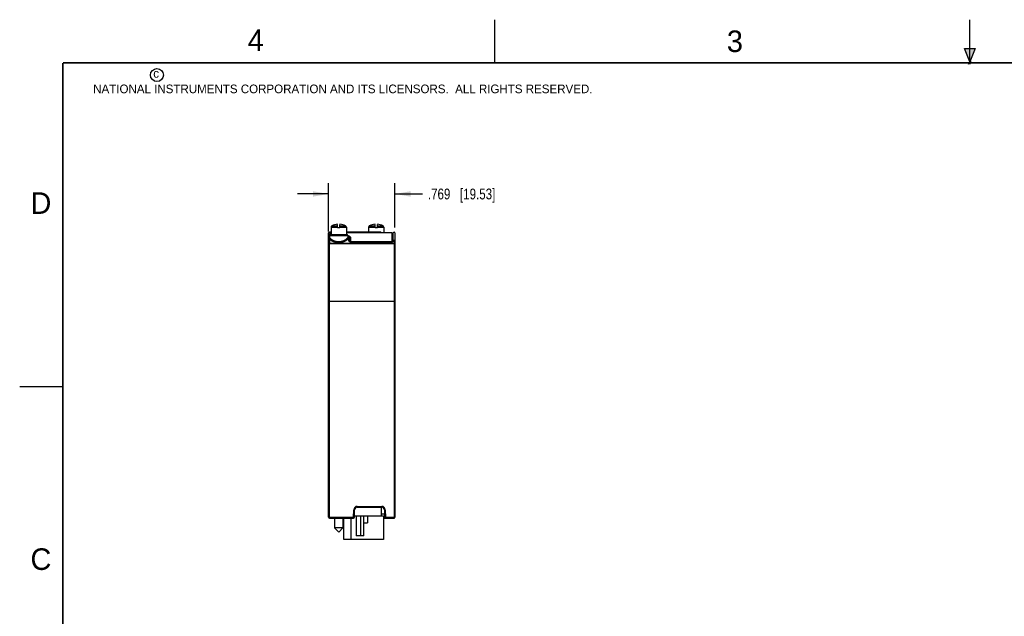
# Model space of a CAD drawing. Header units: inches. Extents: x 0 to 22, y 0 to 17.
# Tile 5 of 18: x 0 to 11.4, y 10.1 to 17. Entities that reach past the tile are written whole.
import ezdxf

# ---------------------------------------------------------------- set-up
doc = ezdxf.new("R2010")
doc.units = ezdxf.units.IN
doc.header["$LTSCALE"] = 1.21
doc.header["$MEASUREMENT"] = 0
doc.layers.get('0').update_dxf_attribs({"linetype": 'CONTINUOUS'})
doc.layers.add('DIMENSIONS', color=7, linetype='CONTINUOUS')
doc.styles.get("Standard").update_dxf_attribs({"font": 'txt', "width": 0.8})
doc.styles.add('TEXTSTYLE_2', font='txt')
doc.dimstyles.new('DIMSTYLE_1', dxfattribs={"dimtxt": 0.125, "dimasz": 0.18, "dimexe": 0.18, "dimexo": 0.0625, "dimgap": 0.09, "dimtad": 0, "dimtih": 1, "dimtoh": 1, "dimdec": 3, "dimzin": 4, "dimdsep": 46, "dimtxsty": 'STANDARD', "dimblk": '_FILLED', "dimblk1": '_FILLED', "dimblk2": '_FILLED', "dimcen": 0.09, "dimadec": 0, "dimazin": 0, "dimtp": 0.01, "dimtm": 0.01, "dimtfac": 1, "dimtdec": 3, "dimtofl": 0, "dimtmove": 0, "dimatfit": 3, "dimldrblk": '_FILLED', "dimfxl": 1, "dimtolj": 1, "dimtzin": 4, "dimarcsym": 0})

# ---------------------------------------------------------------- blocks, each defined once
blk = doc.blocks.new('_FILLED')
at = {"color": 0, "linetype": 'BYBLOCK'}
blk.add_solid([(0, 0), (-1, 0.174), (-1, -0.174)], dxfattribs=at)
blk = doc.blocks.new('*D0')
at = {"layer": 'DIMENSIONS', "color": 2, "linetype": 'CONTINUOUS'}
for p, q in [((3.576, 14.546), (3.576, 15.106)), ((4.345, 14.591), (4.345, 15.106)), ((3.576, 14.981), (3.216, 14.981)), ((4.345, 14.981), (4.664, 14.981))]:
    blk.add_line(p, q, dxfattribs=at)
at = {"layer": 'DIMENSIONS', "color": 2, "linetype": 'CONTINUOUS', "xscale": 0.18, "yscale": 0.18, "zscale": 0.18}
blk.add_blockref('_FILLED', (3.576, 14.981), dxfattribs=at)
at = {"layer": 'DIMENSIONS', "color": 2, "linetype": 'CONTINUOUS', "xscale": 0.18, "yscale": 0.18, "zscale": 0.18, "rotation": 180}
blk.add_blockref('_FILLED', (4.345, 14.981), dxfattribs=at)
at = {"layer": 'DIMENSIONS', "color": 2, "linetype": 'CONTINUOUS', "insert": (4.726, 15.043), "char_height": 0.125, "width": 1.225, "attachment_point": 1, "line_spacing_factor": 0.9}
blk.add_mtext('.769{\\Ftxt.shx;\\W1.000000;\\H0.125000; }[19.53]', dxfattribs=at)

msp = doc.modelspace()

# ---------------------------------------------------------------- hatches: boundary and pattern name
at = {"linetype": 'CONTINUOUS'}
msp.add_hatch(color=2, dxfattribs=at).paths.add_polyline_path([(11, 16.51), (10.9375, 16.6663), (11.0625, 16.6663)])

# ---------------------------------------------------------------- linework, layer by layer
at = {"color": 2, "linetype": 'CONTINUOUS'}
for p, q in [((5.5, 16.5), (5.5, 17)), ((11, 16.485), (11, 17)), ((11, 16.51), (10.9375, 16.6663)), ((10.9375, 16.6663), (11.0625, 16.6663)), ((11.0625, 16.6663), (11, 16.51)), ((11.015, 16.515), (10.985, 16.485)), ((10.985, 16.485), (11, 16.515)), ((11, 16.485), (11.015, 16.515)), ((0, 12.75), (0.5, 12.75))]:
    msp.add_line(p, q, dxfattribs=at)
at = {"color": 7, "linetype": 'CONTINUOUS'}
for p, q in [((3.6055, 14.5964), (3.6051, 14.511)), ((3.6799, 14.5897), (3.6799, 14.6289)), ((3.7075, 14.5897), (3.7075, 14.6289)), ((3.7819, 14.5964), (3.7823, 14.511)), ((4.0395, 14.5964), (4.0393, 14.539)), ((4.1139, 14.5897), (4.1139, 14.6289)), ((4.1415, 14.5897), (4.1415, 14.6289)), ((4.2159, 14.5964), (4.2162, 14.532)), ((3.5757, 11.2365), (3.5757, 14.529)), ((3.6053, 14.539), (3.5857, 14.539)), ((3.5887, 14.501), (3.5887, 14.4863)), ((3.5957, 14.529), (3.5957, 14.5185)), ((3.5957, 14.5279), (3.5957, 14.5279)), ((3.5987, 14.511), (3.7887, 14.511)), ((3.6052, 14.519), (3.6047, 14.519)), ((3.7075, 14.5897), (3.6799, 14.5897)), ((4.1747, 14.539), (3.7822, 14.539)), ((3.7987, 14.501), (3.7987, 14.486)), ((4.1415, 14.5897), (4.1139, 14.5897)), ((4.3157, 14.519), (4.3107, 14.519)), ((4.3247, 14.4365), (4.3247, 14.529)), ((4.3247, 14.5279), (4.3247, 14.5279)), ((4.3447, 14.529), (4.3447, 11.2365)), ((3.8157, 14.4698), (3.8157, 14.4365)), ((3.8457, 14.4265), (4.2947, 14.4265)), ((4.3247, 14.4366), (4.3247, 14.4364)), ((3.5858, 13.739), (4.3348, 13.7385)), ((3.875, 11.2362), (3.8772, 11.3223)), ((3.9072, 11.3515), (4.1922, 11.3515)), ((4.1897, 11.2515), (4.1897, 11.3515)), ((4.2222, 11.3223), (4.2245, 11.2362)), ((3.5858, 11.2365), (3.5787, 11.2294)), ((3.5857, 11.2265), (3.865, 11.2265)), ((3.6445, 11.2265), (3.6445, 11.1112)), ((3.7429, 11.2265), (3.7429, 11.1112)), ((3.7527, 10.9765), (3.7527, 11.2265)), ((3.8327, 11.2265), (3.8327, 10.9765)), ((3.8754, 11.2515), (4.2127, 11.2515)), ((3.8967, 11.2515), (3.8967, 11.0215)), ((3.9471, 11.2515), (3.9471, 11.0215)), ((3.9827, 11.0215), (3.9827, 11.2515)), ((4.0257, 11.2515), (4.0257, 11.1715)), ((4.2235, 11.2715), (4.1897, 11.2715)), ((4.2127, 11.2515), (4.2127, 10.9765)), ((4.2127, 11.2265), (4.3347, 11.2265)), ((3.7429, 11.1112), (3.6445, 11.1112)), ((3.6937, 11.062), (3.6445, 11.1112)), ((3.6937, 11.062), (3.7429, 11.1112)), ((3.9827, 11.1715), (4.0257, 11.1715)), ((4.2127, 10.9765), (3.7527, 10.9765)), ((3.9827, 11.0215), (3.8967, 11.0215))]:
    msp.add_line(p, q, dxfattribs=at)
at = {"color": 9, "linetype": 'CONTINUOUS'}
for p, q in [((3.6055, 14.5964), (3.6799, 14.5964)), ((3.6141, 14.6104), (3.6799, 14.6104)), ((3.7075, 14.6104), (3.7733, 14.6104)), ((3.7075, 14.5964), (3.7819, 14.5964)), ((4.0395, 14.5964), (4.1139, 14.5964)), ((4.0481, 14.6104), (4.1139, 14.6104)), ((4.1415, 14.6104), (4.2073, 14.6104)), ((4.1415, 14.5964), (4.2159, 14.5964)), ((3.5857, 14.5236), (3.5857, 14.4924)), ((3.5857, 14.4924), (3.5887, 14.495)), ((3.5887, 14.501), (3.7987, 14.501)), ((3.6052, 14.529), (3.5957, 14.529)), ((3.6052, 14.528), (3.5957, 14.528)), ((3.6047, 14.5189), (3.6047, 14.5164)), ((4.3107, 14.532), (3.7822, 14.532)), ((4.1647, 14.532), (4.1647, 14.539)), ((4.3157, 14.4302), (4.3157, 14.5189)), ((3.5757, 14.4029), (3.5757, 14.403)), ((3.5857, 14.4592), (3.5857, 14.4114)), ((3.5857, 14.4114), (4.3347, 14.4153)), ((3.5857, 14.4114), (3.5858, 14.4014)), ((3.5858, 14.4014), (4.3348, 14.4053)), ((3.5858, 11.2365), (3.5858, 14.4014)), ((3.8057, 14.4656), (3.8057, 14.4452)), ((3.8247, 14.4603), (3.8247, 14.4302)), ((3.8447, 14.4297), (3.8447, 14.4265)), ((3.8457, 14.4265), (3.8457, 14.425)), ((3.8457, 14.425), (4.2947, 14.425)), ((4.2947, 14.4265), (4.2947, 14.425)), ((4.2957, 14.4297), (4.2957, 14.4265)), ((4.3347, 14.4452), (4.3347, 14.4153)), ((4.3348, 14.4053), (4.3347, 14.4153)), ((4.3348, 14.4053), (4.3348, 11.2365)), ((3.8651, 11.2365), (3.8673, 11.3225)), ((3.8673, 11.3225), (3.8772, 11.3223)), ((3.9073, 11.3615), (3.9072, 11.3515)), ((3.9073, 11.3615), (4.1923, 11.3615)), ((4.1923, 11.3615), (4.1922, 11.3515)), ((4.2323, 11.3225), (4.2222, 11.3223)), ((4.2323, 11.3225), (4.2345, 11.2365)), ((3.5858, 11.2365), (3.8651, 11.2365)), ((3.865, 11.2265), (3.8651, 11.2365)), ((3.8651, 11.2365), (3.875, 11.2362)), ((4.2245, 11.2365), (4.2127, 11.2365)), ((4.2345, 11.2365), (4.2245, 11.2362)), ((4.2345, 11.2365), (4.3447, 11.2365)), ((4.2345, 11.2365), (4.2345, 11.2265)), ((4.3347, 11.2265), (4.3348, 11.2365))]:
    msp.add_line(p, q, dxfattribs=at)
at = {"color": 6, "linetype": 'CONTINUOUS'}
for p, q in [((4.3107, 14.4285), (4.3107, 14.532)), ((3.8297, 14.4711), (3.8297, 14.4285)), ((3.8447, 14.4297), (4.2957, 14.4297))]:
    msp.add_line(p, q, dxfattribs=at)
at = {"color": 7, "linetype": 'CONTINUOUS', "const_width": 0.02}
for points in [[(0.5, 16.5), (0.5, 0.5)], [(21.5, 16.5), (0.5, 16.5)]]:
    msp.add_lwpolyline(points, dxfattribs=at)
at = {"color": 7, "linetype": 'CONTINUOUS'}
for points in [[(3.6052, 14.5164), (3.6044, 14.5165), (3.6031, 14.5167), (3.6018, 14.5169), (3.6007, 14.5172), (3.5995, 14.5174), (3.5985, 14.5177), (3.5976, 14.5179), (3.5968, 14.5182), (3.596, 14.5184), (3.5954, 14.5186), (3.5949, 14.5188), (3.5944, 14.519), (3.594, 14.5192), (3.5937, 14.5193), (3.5935, 14.5194), (3.5933, 14.5195), (3.5932, 14.5196), (3.5932, 14.5196)], [(3.8157, 14.4698), (3.8156, 14.4716), (3.8154, 14.4736), (3.8151, 14.4755), (3.8146, 14.4774), (3.8139, 14.4793), (3.8131, 14.4811), (3.8122, 14.483), (3.811, 14.4848), (3.8097, 14.4866), (3.8083, 14.4884), (3.8066, 14.4902), (3.8047, 14.4919), (3.8026, 14.4936), (3.8004, 14.4952), (3.7987, 14.4963)], [(4.3221, 14.5216), (4.3214, 14.5215), (4.3203, 14.5212), (4.3191, 14.521), (4.3178, 14.5208), (4.3165, 14.5206), (4.315, 14.5203), (4.3136, 14.5201), (4.312, 14.52), (4.3107, 14.5198)], [(3.8457, 14.4265), (3.8442, 14.4265), (3.8426, 14.4266), (3.8409, 14.4267), (3.8393, 14.4268), (3.8376, 14.427), (3.8361, 14.4272), (3.8345, 14.4275), (3.833, 14.4277), (3.8315, 14.4281), (3.8301, 14.4284), (3.8287, 14.4288), (3.8274, 14.4292), (3.8261, 14.4297), (3.8249, 14.4301), (3.8238, 14.4306), (3.8228, 14.431), (3.8218, 14.4315), (3.8209, 14.432), (3.82, 14.4325), (3.8193, 14.433), (3.8186, 14.4335), (3.818, 14.4339), (3.8175, 14.4343), (3.8171, 14.4348), (3.8167, 14.4351), (3.8164, 14.4355), (3.8161, 14.4358), (3.816, 14.4361), (3.8158, 14.4363), (3.8158, 14.4364), (3.8157, 14.4366)], [(4.3247, 14.4364), (4.3246, 14.4363), (4.3245, 14.4361), (4.3243, 14.4358), (4.324, 14.4355), (4.3237, 14.4351), (4.3234, 14.4348), (4.3229, 14.4343), (4.3224, 14.4339), (4.3218, 14.4335), (4.3211, 14.433), (4.3204, 14.4325), (4.3196, 14.432), (4.3187, 14.4315), (4.3177, 14.431), (4.3166, 14.4306), (4.3155, 14.4301), (4.3143, 14.4296), (4.313, 14.4292), (4.3117, 14.4288), (4.3103, 14.4284), (4.3089, 14.4281), (4.3074, 14.4277), (4.3059, 14.4275), (4.3044, 14.4272), (4.3028, 14.427), (4.3012, 14.4268), (4.2995, 14.4267), (4.2979, 14.4266), (4.2962, 14.4265), (4.2947, 14.4265)]]:
    msp.add_lwpolyline(points, dxfattribs=at)
at = {"color": 2, "linetype": 'CONTINUOUS'}
msp.add_circle((1.5893, 16.359), 0.0754, dxfattribs=at)
at = {"color": 7, "linetype": 'CONTINUOUS'}
for centre, radius, start, end in [((3.6212, 14.5963), 0.0157, 117.0038, 179.76185), ((3.6937, 14.4541), 0.1754, 94.50641, 117.0038), ((3.6937, 14.4541), 0.1754, 62.9962, 85.49359), ((3.7662, 14.5963), 0.0157, 0.23815, 62.9962), ((4.0552, 14.5963), 0.0157, 117.0038, 179.76185), ((4.1277, 14.4541), 0.1754, 94.50641, 117.0038), ((4.1277, 14.4541), 0.1754, 62.9962, 85.49359), ((4.2002, 14.5963), 0.0157, 0.23815, 62.9962), ((3.5857, 14.529), 0.01, 0, 180), ((3.5987, 14.501), 0.01, 90, 180), ((3.6047, 14.528), 0.009, 180, 270), ((3.6047, 14.5279), 0.009, 180, 270), ((3.7887, 14.501), 0.01, 0, 90), ((4.1747, 14.529), 0.01, 17.46697, 90), ((4.3157, 14.528), 0.009, 270, 360), ((4.3157, 14.5279), 0.009, 270, 360), ((4.3347, 14.529), 0.01, 0, 180), ((3.9072, 11.3215), 0.03, 90, 178.5), ((4.1922, 11.3215), 0.03, 1.5, 90), ((3.5857, 11.2365), 0.01, 180, 270), ((3.865, 11.2365), 0.01, 270, 358.5), ((4.2345, 11.2365), 0.01, 181.5, 270), ((4.3347, 11.2365), 0.01, 270, 360)]:
    msp.add_arc(centre, radius, start, end, dxfattribs=at)
at = {"color": 9, "linetype": 'CONTINUOUS'}
for centre, radius, start, end in [((3.8071, 14.4879), 0.00848, 188.15099, 191.83149), ((3.8071, 14.4879), 0.00849, 191.83068, 192.32325), ((3.5827, 14.403), 0.00698, 179.74378, 179.99999), ((3.9073, 11.3215), 0.04, 90.0004, 178.4996), ((4.1923, 11.3215), 0.04, 1.5004, 89.9996)]:
    msp.add_arc(centre, radius, start, end, dxfattribs=at)
for points, knots in [([(3.5857, 14.4924), (3.5854, 14.4924), (3.5847, 14.4924), (3.5838, 14.4923), (3.5828, 14.492), (3.5819, 14.4917), (3.581, 14.4913), (3.5802, 14.4908), (3.5794, 14.4903), (3.5786, 14.4897), (3.578, 14.489), (3.5774, 14.4883), (3.577, 14.4876), (3.5767, 14.487), (3.5764, 14.4865), (3.5761, 14.4858), (3.5759, 14.485), (3.5758, 14.4844), (3.5757, 14.4838), (3.5757, 14.4833), (3.5757, 14.483)], [0, 0, 0, 0, 0.0644022, 0.1287318, 0.1929214, 0.2569062, 0.3206294, 0.3840437, 0.4471131, 0.5098141, 0.5721372, 0.6340876, 0.6956848, 0.7263708, 0.7569822, 0.8179866, 0.8787755, 0.90912, 0.9394356, 1, 1, 1, 1]), ([(3.5857, 14.4924), (3.5854, 14.4918), (3.585, 14.491), (3.5845, 14.4898), (3.5842, 14.4889), (3.5839, 14.488), (3.5835, 14.4868), (3.5831, 14.4853), (3.5827, 14.4834), (3.5824, 14.4815), (3.5822, 14.4795), (3.5822, 14.4774), (3.5823, 14.4753), (3.5824, 14.4731), (3.5827, 14.4709), (3.5831, 14.4686), (3.5836, 14.4663), (3.5842, 14.4639), (3.5849, 14.4616), (3.5854, 14.46), (3.5857, 14.4592)], [0, 0, 0, 0, 0.0572237, 0.0852398, 0.1129923, 0.1405651, 0.1680434, 0.2230428, 0.2786384, 0.3353524, 0.3936191, 0.4537673, 0.5159814, 0.5803094, 0.6466803, 0.7149218, 0.7847695, 0.8558706, 0.9277881, 1, 1, 1, 1]), ([(3.5857, 14.5236), (3.5857, 14.5235), (3.5857, 14.5233), (3.5858, 14.5231), (3.5859, 14.5228), (3.586, 14.5225), (3.5862, 14.5223), (3.5865, 14.522), (3.5867, 14.5217), (3.587, 14.5215), (3.5874, 14.5212), (3.5878, 14.5209), (3.5882, 14.5207), (3.5887, 14.5204), (3.5892, 14.5202), (3.5897, 14.5199), (3.5903, 14.5196), (3.5911, 14.5193), (3.5923, 14.5189), (3.5937, 14.5184), (3.5954, 14.5179), (3.5971, 14.5175), (3.599, 14.517), (3.6009, 14.5166), (3.603, 14.5163), (3.6044, 14.516), (3.6052, 14.5159)], [0, 0, 0, 0, 0.0119707, 0.0243237, 0.0373078, 0.0511518, 0.0660354, 0.0820956, 0.099439, 0.1181455, 0.1382753, 0.1598731, 0.182971, 0.2075887, 0.2337329, 0.2614043, 0.2905997, 0.321312, 0.3872427, 0.4590653, 0.5365716, 0.6195301, 0.7076755, 0.8006934, 0.8982542, 1, 1, 1, 1]), ([(3.5941, 14.5191), (3.5939, 14.5195), (3.5934, 14.5201), (3.5925, 14.521), (3.5915, 14.5218), (3.5905, 14.5224), (3.5894, 14.5229), (3.5882, 14.5233), (3.587, 14.5235), (3.5861, 14.5236), (3.5857, 14.5236)], [0, 0, 0, 0, 0.1240703, 0.2484448, 0.3731261, 0.4980979, 0.6233265, 0.7487623, 0.8743433, 1, 1, 1, 1]), ([(3.796, 14.4746), (3.7956, 14.4739), (3.7949, 14.4723), (3.7935, 14.47), (3.792, 14.4677), (3.7903, 14.4654), (3.7884, 14.4631), (3.7863, 14.4608), (3.7841, 14.4585), (3.7817, 14.4562), (3.7791, 14.454), (3.7763, 14.4518), (3.7733, 14.4496), (3.7702, 14.4475), (3.7669, 14.4454), (3.7635, 14.4434), (3.7599, 14.4414), (3.7561, 14.4396), (3.7522, 14.4378), (3.7481, 14.4361), (3.7439, 14.4345), (3.7395, 14.433), (3.735, 14.4316), (3.7304, 14.4303), (3.7257, 14.4292), (3.7209, 14.4282), (3.716, 14.4274), (3.711, 14.4268), (3.7059, 14.4263), (3.7017, 14.426), (3.6983, 14.4259), (3.6957, 14.4258), (3.6932, 14.4258), (3.6898, 14.4258), (3.6855, 14.426), (3.6804, 14.4263), (3.6754, 14.4269), (3.6704, 14.4276), (3.6655, 14.4284), (3.6607, 14.4294), (3.656, 14.4306), (3.65, 14.4323), (3.6441, 14.4342), (3.6385, 14.4364), (3.6344, 14.4381), (3.6305, 14.4399), (3.6268, 14.4418), (3.6232, 14.4438), (3.6198, 14.4458), (3.6165, 14.4479), (3.6135, 14.4501), (3.6106, 14.4522), (3.6078, 14.4544), (3.6052, 14.4567), (3.6029, 14.459), (3.6006, 14.4612), (3.5986, 14.4635), (3.5968, 14.4659), (3.5951, 14.4682), (3.5936, 14.4705), (3.5923, 14.4728), (3.5912, 14.4751), (3.5903, 14.4774), (3.5896, 14.4796), (3.5891, 14.4819), (3.5888, 14.4841), (3.5887, 14.4856), (3.5887, 14.4863)], [0, 0, 0, 0, 0.0102879, 0.0209713, 0.0320693, 0.043597, 0.055565, 0.0679806, 0.0808492, 0.0941741, 0.1079569, 0.1221969, 0.1368926, 0.1520415, 0.1676394, 0.1836811, 0.2001598, 0.2170673, 0.2343938, 0.2521272, 0.2702533, 0.288755, 0.3076124, 0.3268023, 0.3462975, 0.3660674, 0.3860773, 0.4062888, 0.4266599, 0.4471459, 0.4574176, 0.4677003, 0.4779878, 0.488274, 0.5088173, 0.5292827, 0.5496236, 0.5697957, 0.5897577, 0.6094721, 0.628905, 0.6480264, 0.6852287, 0.7032727, 0.7209209, 0.7381593, 0.7549766, 0.7713631, 0.7873111, 0.8028142, 0.8178671, 0.8324663, 0.8466094, 0.8602949, 0.8735228, 0.8862948, 0.8986149, 0.9104888, 0.9219242, 0.9329328, 0.9435305, 0.9537371, 0.9635769, 0.9730811, 0.9822882, 0.9912438, 1, 1, 1, 1]), ([(3.7987, 14.486), (3.7987, 14.4856), (3.7987, 14.4846), (3.7986, 14.4832), (3.7983, 14.4818), (3.798, 14.4804), (3.7976, 14.479), (3.7972, 14.4775), (3.7966, 14.4761), (3.7962, 14.4751), (3.796, 14.4746)], [0, 0, 0, 0, 0.118798, 0.2383025, 0.3589539, 0.4811548, 0.6055597, 0.7329665, 0.864212, 1, 1, 1, 1]), ([(3.7987, 14.4941), (3.7994, 14.4936), (3.8003, 14.4927), (3.8015, 14.4915), (3.8025, 14.4904), (3.8035, 14.4891), (3.8043, 14.4879), (3.8049, 14.4869), (3.8054, 14.486), (3.8058, 14.485), (3.8062, 14.484), (3.8065, 14.483), (3.8068, 14.482), (3.807, 14.481), (3.8071, 14.4799), (3.8072, 14.4792), (3.8072, 14.4789)], [0, 0, 0, 0, 0.1419737, 0.2103179, 0.2770241, 0.4059549, 0.4684747, 0.5298722, 0.5902983, 0.6499111, 0.708876, 0.7673632, 0.8255454, 0.8835972, 0.9416932, 1, 1, 1, 1]), ([(3.7988, 14.4861), (3.7989, 14.4858), (3.799, 14.4854), (3.7992, 14.4847), (3.7995, 14.4841), (3.7999, 14.4834), (3.8003, 14.4828), (3.8007, 14.4823), (3.8012, 14.4817), (3.8017, 14.4812), (3.8023, 14.4808), (3.8029, 14.4804), (3.8036, 14.48), (3.8045, 14.4796), (3.8057, 14.4791), (3.8067, 14.479), (3.8072, 14.4789)], [0, 0, 0, 0, 0.0602328, 0.1206172, 0.18121, 0.2420626, 0.3032195, 0.3647177, 0.4265854, 0.488842, 0.5514972, 0.6145514, 0.6779957, 0.7418122, 0.8703648, 1, 1, 1, 1]), ([(3.8072, 14.4789), (3.8072, 14.4784), (3.8072, 14.4773), (3.8072, 14.4756), (3.8071, 14.474), (3.807, 14.4724), (3.8068, 14.4707), (3.8065, 14.469), (3.8061, 14.4673), (3.8059, 14.4662), (3.8057, 14.4656)], [0, 0, 0, 0, 0.1201234, 0.2411141, 0.3630778, 0.4863095, 0.6111725, 0.7380778, 0.8674951, 1, 1, 1, 1]), ([(3.8157, 14.4698), (3.8157, 14.47), (3.8157, 14.4706), (3.8156, 14.4714), (3.8154, 14.4722), (3.8151, 14.473), (3.8148, 14.4737), (3.8143, 14.4745), (3.8138, 14.4752), (3.8133, 14.4758), (3.8127, 14.4764), (3.812, 14.4769), (3.8113, 14.4774), (3.8105, 14.4779), (3.8097, 14.4782), (3.8089, 14.4785), (3.808, 14.4787), (3.8075, 14.4789), (3.8072, 14.4789)], [0, 0, 0, 0, 0.0602208, 0.1205233, 0.1809887, 0.2416902, 0.3026934, 0.3640534, 0.4258132, 0.4880025, 0.5506369, 0.6137176, 0.6772321, 0.7411543, 0.8054458, 0.8700578, 0.9349306, 1, 1, 1, 1]), ([(3.8143, 14.4783), (3.8147, 14.478), (3.8155, 14.4773), (3.8167, 14.4763), (3.8178, 14.4753), (3.8191, 14.4739), (3.8204, 14.4725), (3.8214, 14.471), (3.8221, 14.4699), (3.8227, 14.4688), (3.8233, 14.4676), (3.8237, 14.4664), (3.8241, 14.4652), (3.8244, 14.464), (3.8246, 14.4628), (3.8247, 14.4616), (3.8247, 14.4608), (3.8247, 14.4603)], [0, 0, 0, 0, 0.0736062, 0.1450609, 0.2144594, 0.2819103, 0.4114443, 0.4738788, 0.5349705, 0.5949067, 0.6538866, 0.7121207, 0.7698318, 0.8272476, 0.8845968, 0.9421085, 1, 1, 1, 1]), ([(3.5857, 14.4592), (3.5854, 14.4592), (3.5847, 14.4592), (3.5838, 14.4591), (3.5828, 14.4589), (3.5819, 14.4586), (3.581, 14.4582), (3.5802, 14.4577), (3.5794, 14.4572), (3.5786, 14.4566), (3.578, 14.456), (3.5774, 14.4552), (3.577, 14.4546), (3.5767, 14.4541), (3.5764, 14.4536), (3.5761, 14.4529), (3.5759, 14.4521), (3.5758, 14.4516), (3.5757, 14.451), (3.5757, 14.4505), (3.5757, 14.4502)], [0, 0, 0, 0, 0.0658119, 0.1315002, 0.1969479, 0.2620438, 0.3266894, 0.3908013, 0.4543149, 0.5171873, 0.5793989, 0.6409557, 0.7018891, 0.7321492, 0.7622768, 0.8221579, 0.8816543, 0.9113056, 0.9409058, 1, 1, 1, 1]), ([(3.5857, 14.4114), (3.5854, 14.4114), (3.5847, 14.4113), (3.5838, 14.4112), (3.5828, 14.411), (3.5819, 14.4108), (3.581, 14.4104), (3.5802, 14.41), (3.5794, 14.4095), (3.5787, 14.409), (3.578, 14.4083), (3.5774, 14.4077), (3.5769, 14.407), (3.5765, 14.4062), (3.5761, 14.4055), (3.5759, 14.4047), (3.5758, 14.4039), (3.5757, 14.4033), (3.5757, 14.403)], [0, 0, 0, 0, 0.0679105, 0.1356249, 0.2029556, 0.2697242, 0.3357705, 0.4009569, 0.465174, 0.5283452, 0.5904312, 0.6514331, 0.7113949, 0.7704035, 0.8285873, 0.8861125, 0.9431761, 1, 1, 1, 1]), ([(3.5858, 14.4014), (3.5852, 14.4014), (3.5842, 14.4014), (3.583, 14.4014), (3.5821, 14.4015), (3.5813, 14.4016), (3.5804, 14.4016), (3.5797, 14.4017), (3.579, 14.4018), (3.5783, 14.4019), (3.5778, 14.402), (3.5774, 14.4021), (3.5772, 14.4022), (3.5769, 14.4022), (3.5767, 14.4023), (3.5765, 14.4024), (3.5763, 14.4024), (3.5762, 14.4025), (3.5761, 14.4026), (3.5759, 14.4027), (3.5759, 14.4027), (3.5758, 14.4028), (3.5758, 14.4029), (3.5757, 14.4029)], [0, 0, 0, 0, 0.1816056, 0.2705588, 0.3572504, 0.4409362, 0.5209013, 0.5964679, 0.6670033, 0.7319282, 0.7907264, 0.8176884, 0.8429604, 0.8665024, 0.8882814, 0.9082739, 0.9264678, 0.942865, 0.9574876, 0.9703856, 0.9816503, 0.9914375, 1, 1, 1, 1]), ([(3.8057, 14.4656), (3.8054, 14.4649), (3.8046, 14.4635), (3.8034, 14.4615), (3.8019, 14.4595), (3.8004, 14.4575), (3.7986, 14.4554), (3.7967, 14.4534), (3.7947, 14.4514), (3.7925, 14.4494), (3.7901, 14.4475), (3.7876, 14.4455), (3.785, 14.4436), (3.7822, 14.4417), (3.7792, 14.4398), (3.7761, 14.438), (3.7729, 14.4362), (3.7696, 14.4345), (3.7661, 14.4328), (3.7625, 14.4311), (3.7588, 14.4296), (3.7536, 14.4276), (3.7482, 14.4257), (3.7427, 14.4241), (3.7369, 14.4225), (3.731, 14.4212), (3.7249, 14.42), (3.7203, 14.4193), (3.7156, 14.4187), (3.7109, 14.4181), (3.7061, 14.4178), (3.7013, 14.4175), (3.6965, 14.4174), (3.6917, 14.4173), (3.6868, 14.4175), (3.682, 14.4177), (3.6773, 14.4181), (3.6725, 14.4186), (3.6678, 14.4192), (3.6632, 14.4199), (3.6586, 14.4208), (3.6541, 14.4217), (3.6497, 14.4227), (3.6454, 14.4239), (3.6412, 14.4251), (3.6371, 14.4265), (3.6331, 14.4279), (3.6293, 14.4294), (3.6255, 14.4309), (3.6219, 14.4325), (3.6184, 14.4342), (3.615, 14.4359), (3.6118, 14.4377), (3.6087, 14.4395), (3.6057, 14.4414), (3.6029, 14.4433), (3.6002, 14.4452), (3.5977, 14.4472), (3.5953, 14.4491), (3.5931, 14.4511), (3.591, 14.4531), (3.5891, 14.4551), (3.5873, 14.4572), (3.5862, 14.4585), (3.5857, 14.4592)], [0, 0, 0, 0, 0.0092904, 0.0189448, 0.0289795, 0.0394067, 0.0502358, 0.0614737, 0.0731247, 0.0851915, 0.0976746, 0.1105735, 0.1238867, 0.1376114, 0.1517438, 0.1662789, 0.1812107, 0.1965329, 0.2122379, 0.228317, 0.2447601, 0.2615558, 0.2961514, 0.3139251, 0.3319917, 0.3689219, 0.3877451, 0.4067722, 0.4259761, 0.4453284, 0.4647987, 0.4843546, 0.5039632, 0.5235914, 0.5432052, 0.5627712, 0.5822566, 0.6016287, 0.6208569, 0.6399127, 0.6587685, 0.677398, 0.6957779, 0.7138872, 0.7317065, 0.7492172, 0.7664036, 0.7832517, 0.7997489, 0.8158838, 0.8316461, 0.8470268, 0.8620182, 0.8766137, 0.8908074, 0.9045942, 0.9179699, 0.9309317, 0.9434779, 0.9556077, 0.9673216, 0.9786218, 0.9895124, 1, 1, 1, 1]), ([(3.796, 14.4746), (3.796, 14.4744), (3.7961, 14.4738), (3.7963, 14.473), (3.7966, 14.4721), (3.797, 14.4713), (3.7974, 14.4706), (3.7979, 14.4698), (3.7985, 14.4692), (3.7993, 14.4683), (3.8006, 14.4673), (3.8019, 14.4666), (3.803, 14.4661), (3.8039, 14.4659), (3.8048, 14.4657), (3.8054, 14.4656), (3.8057, 14.4656)], [0, 0, 0, 0, 0.0589709, 0.1185818, 0.1788607, 0.2398102, 0.3014114, 0.3636239, 0.4263883, 0.489628, 0.6170512, 0.7451621, 0.8092407, 0.8731453, 0.9367652, 1, 1, 1, 1]), ([(3.8157, 14.4366), (3.8157, 14.4368), (3.8157, 14.4374), (3.8155, 14.4383), (3.8153, 14.4391), (3.8149, 14.4399), (3.8145, 14.4407), (3.814, 14.4414), (3.8134, 14.4421), (3.8127, 14.4427), (3.812, 14.4433), (3.8112, 14.4438), (3.8104, 14.4442), (3.8095, 14.4446), (3.8086, 14.4449), (3.8077, 14.4451), (3.8067, 14.4452), (3.806, 14.4452), (3.8057, 14.4452)], [0, 0, 0, 0, 0.0584342, 0.1170479, 0.175995, 0.2354121, 0.2954151, 0.356095, 0.4175145, 0.4797066, 0.5426747, 0.6063929, 0.6708085, 0.7358445, 0.8014031, 0.8673689, 0.9336131, 1, 1, 1, 1]), ([(3.8057, 14.4452), (3.8057, 14.4449), (3.8057, 14.4443), (3.8059, 14.4433), (3.8061, 14.4424), (3.8065, 14.4414), (3.8069, 14.4405), (3.8074, 14.4396), (3.808, 14.4386), (3.8087, 14.4377), (3.8095, 14.4368), (3.8104, 14.436), (3.8114, 14.4351), (3.8124, 14.4343), (3.8135, 14.4334), (3.8147, 14.4327), (3.816, 14.4319), (3.8173, 14.4312), (3.8188, 14.4305), (3.8203, 14.4298), (3.8218, 14.4292), (3.8234, 14.4286), (3.8251, 14.428), (3.8268, 14.4275), (3.8285, 14.4271), (3.8303, 14.4266), (3.8322, 14.4263), (3.8347, 14.4258), (3.8379, 14.4254), (3.8418, 14.4251), (3.8444, 14.425), (3.8457, 14.425)], [0, 0, 0, 0, 0.0194888, 0.0392191, 0.0593331, 0.0799624, 0.1012231, 0.1232151, 0.1460237, 0.1697196, 0.1943551, 0.2199687, 0.2465885, 0.2742323, 0.3029036, 0.3325963, 0.3632985, 0.3949925, 0.4276501, 0.4612363, 0.4957128, 0.5310379, 0.5671621, 0.6040318, 0.6415912, 0.679782, 0.7185406, 0.7578013, 0.837552, 0.9184792, 1, 1, 1, 1]), ([(3.8157, 14.4686), (3.8157, 14.4684), (3.8157, 14.468), (3.8158, 14.4674), (3.8159, 14.4669), (3.8161, 14.4662), (3.8163, 14.4656), (3.8166, 14.4651), (3.8168, 14.4646), (3.8172, 14.464), (3.8178, 14.4634), (3.8183, 14.4628), (3.819, 14.4622), (3.8197, 14.4617), (3.8205, 14.4613), (3.8213, 14.461), (3.8221, 14.4607), (3.823, 14.4605), (3.8238, 14.4604), (3.8244, 14.4603), (3.8247, 14.4603)], [0, 0, 0, 0, 0.0599759, 0.0900052, 0.1200721, 0.1803433, 0.2408971, 0.2713143, 0.301829, 0.3631588, 0.4249496, 0.4872262, 0.5499943, 0.6132405, 0.6769339, 0.741027, 0.8054582, 0.8701538, 0.9350303, 1, 1, 1, 1]), ([(4.2947, 14.425), (4.296, 14.425), (4.2987, 14.4251), (4.3026, 14.4254), (4.3058, 14.4258), (4.3083, 14.4263), (4.3101, 14.4266), (4.3119, 14.4271), (4.3137, 14.4275), (4.3154, 14.428), (4.3176, 14.4288), (4.3197, 14.4296), (4.3217, 14.4305), (4.3231, 14.4312), (4.3244, 14.4319), (4.3257, 14.4327), (4.3269, 14.4334), (4.328, 14.4343), (4.3291, 14.4351), (4.33, 14.436), (4.3309, 14.4368), (4.3317, 14.4377), (4.3324, 14.4386), (4.333, 14.4396), (4.3335, 14.4405), (4.334, 14.4414), (4.3343, 14.4424), (4.3345, 14.4433), (4.3347, 14.4443), (4.3347, 14.4449), (4.3347, 14.4452)], [0, 0, 0, 0, 0.0815216, 0.1624496, 0.242201, 0.2814622, 0.3202212, 0.3584123, 0.395972, 0.4328422, 0.4689669, 0.5387589, 0.5723458, 0.6050038, 0.6366977, 0.6674002, 0.6970935, 0.7257652, 0.7534089, 0.7800288, 0.805643, 0.8302789, 0.8539748, 0.8767835, 0.8987759, 0.9200369, 0.9406663, 0.9607805, 0.980511, 1, 1, 1, 1]), ([(4.3247, 14.4366), (4.3247, 14.4369), (4.3248, 14.4373), (4.3248, 14.4379), (4.325, 14.4384), (4.3252, 14.4391), (4.3255, 14.4398), (4.3257, 14.4403), (4.326, 14.4408), (4.3264, 14.4414), (4.327, 14.4421), (4.3277, 14.4427), (4.3284, 14.4433), (4.3292, 14.4438), (4.33, 14.4442), (4.3309, 14.4446), (4.3318, 14.4449), (4.3328, 14.4451), (4.3337, 14.4452), (4.3344, 14.4452), (4.3347, 14.4452)], [0, 0, 0, 0, 0.0584284, 0.0877119, 0.1170615, 0.1760086, 0.2354274, 0.265361, 0.2954536, 0.3561364, 0.4175582, 0.4797516, 0.5427195, 0.6064358, 0.6708478, 0.7358784, 0.8014299, 0.8673876, 0.9336227, 1, 1, 1, 1]), ([(4.3447, 14.4069), (4.3447, 14.4072), (4.3447, 14.4077), (4.3445, 14.4086), (4.3443, 14.4094), (4.344, 14.4101), (4.3435, 14.4109), (4.343, 14.4116), (4.3425, 14.4123), (4.3418, 14.4129), (4.3411, 14.4134), (4.3403, 14.4139), (4.3394, 14.4143), (4.3385, 14.4147), (4.3376, 14.415), (4.3367, 14.4152), (4.3357, 14.4153), (4.335, 14.4153), (4.3347, 14.4153)], [0, 0, 0, 0, 0.0570246, 0.1142734, 0.1719614, 0.2302805, 0.2893931, 0.3494253, 0.410463, 0.4725505, 0.5356903, 0.5998454, 0.6649424, 0.7308757, 0.7975118, 0.8646951, 0.932252, 1, 1, 1, 1]), ([(4.3447, 14.4069), (4.3447, 14.4069), (4.3447, 14.4068), (4.3447, 14.4068), (4.3447, 14.4067), (4.3446, 14.4067), (4.3445, 14.4066), (4.3444, 14.4065), (4.3443, 14.4064), (4.3441, 14.4064), (4.344, 14.4063), (4.3438, 14.4062), (4.3435, 14.4061), (4.3433, 14.4061), (4.343, 14.406), (4.3428, 14.4059), (4.3425, 14.4059), (4.3421, 14.4058), (4.3418, 14.4057), (4.3415, 14.4057), (4.3411, 14.4056), (4.3407, 14.4056), (4.3403, 14.4055), (4.3399, 14.4055), (4.3395, 14.4055), (4.339, 14.4054), (4.3386, 14.4054), (4.3381, 14.4054), (4.3377, 14.4053), (4.3372, 14.4053), (4.3367, 14.4053), (4.3363, 14.4053), (4.3356, 14.4053), (4.3351, 14.4053), (4.3348, 14.4053)], [0, 0, 0, 0, 0.0079351, 0.0121046, 0.0164675, 0.0260487, 0.0371422, 0.0499627, 0.0646353, 0.0812242, 0.0997352, 0.1201715, 0.1425276, 0.166782, 0.1929019, 0.220849, 0.2505789, 0.2820288, 0.3151282, 0.3498036, 0.3859784, 0.4235743, 0.4625128, 0.5027169, 0.5440935, 0.5865409, 0.6299601, 0.6742495, 0.7193082, 0.7650375, 0.8113333, 0.858087, 0.9051883, 1, 1, 1, 1])]:
    msp.add_open_spline(points, degree=3, knots=knots, dxfattribs=at)
at = {"color": 6, "linetype": 'CONTINUOUS'}
for points, knots in [([(3.7989, 14.5001), (3.8001, 14.4997), (3.8025, 14.4988), (3.8059, 14.4975), (3.8091, 14.496), (3.8116, 14.4947), (3.8135, 14.4937), (3.8153, 14.4926), (3.8174, 14.4912), (3.8197, 14.4895), (3.8218, 14.4877), (3.8236, 14.4858), (3.825, 14.4842), (3.826, 14.4829), (3.8266, 14.4819), (3.8272, 14.4808), (3.8277, 14.4798), (3.8282, 14.4788), (3.8286, 14.4777), (3.8289, 14.4766), (3.8292, 14.4755), (3.8294, 14.4744), (3.8296, 14.4733), (3.8297, 14.4722), (3.8297, 14.4715), (3.8297, 14.4711)], [0, 0, 0, 0, 0.0850343, 0.1664613, 0.2442825, 0.3185231, 0.3543193, 0.3892435, 0.4565203, 0.5205062, 0.5814119, 0.6394974, 0.6950772, 0.7220497, 0.7485416, 0.7746079, 0.8003045, 0.8256898, 0.8508245, 0.8757717, 0.9005962, 0.9253642, 0.9501427, 0.9749989, 1, 1, 1, 1]), ([(3.8297, 14.4372), (3.8297, 14.4371), (3.8297, 14.4368), (3.8298, 14.4365), (3.8299, 14.4361), (3.8301, 14.4356), (3.8303, 14.4352), (3.8306, 14.4347), (3.831, 14.4342), (3.8315, 14.4337), (3.8322, 14.4331), (3.8331, 14.4325), (3.8341, 14.4319), (3.8352, 14.4314), (3.8364, 14.431), (3.8376, 14.4306), (3.839, 14.4303), (3.8404, 14.4301), (3.8418, 14.4299), (3.8432, 14.4298), (3.8442, 14.4297), (3.8447, 14.4297)], [0, 0, 0, 0, 0.019599, 0.0394333, 0.059648, 0.0803702, 0.1237197, 0.1465506, 0.1702271, 0.2202811, 0.2741914, 0.3321129, 0.394114, 0.460166, 0.5299775, 0.6031245, 0.6791339, 0.7574845, 0.8375348, 0.9186003, 1, 1, 1, 1]), ([(4.2957, 14.4297), (4.2962, 14.4297), (4.2972, 14.4298), (4.2986, 14.4299), (4.3001, 14.4301), (4.3015, 14.4303), (4.3028, 14.4306), (4.3041, 14.431), (4.3053, 14.4314), (4.3063, 14.4319), (4.3073, 14.4325), (4.3082, 14.4331), (4.3089, 14.4337), (4.3095, 14.4342), (4.3098, 14.4347), (4.3101, 14.4352), (4.3104, 14.4356), (4.3106, 14.4361), (4.3106, 14.4365), (4.3107, 14.4368), (4.3107, 14.4371), (4.3107, 14.4372)], [0, 0, 0, 0, 0.0813997, 0.1624652, 0.2425155, 0.3208661, 0.3968755, 0.4700225, 0.539834, 0.605886, 0.6678871, 0.7258086, 0.7797189, 0.8297729, 0.8534494, 0.8762803, 0.9196298, 0.940352, 0.9605667, 0.980401, 1, 1, 1, 1])]:
    msp.add_open_spline(points, degree=3, knots=knots, dxfattribs=at)
at = {"color": 9, "linetype": 'CONTINUOUS'}
msp.add_open_spline([(4.3247, 14.4366), (4.3247, 14.4366), (4.3247, 14.4366), (4.3247, 14.4366)], degree=3, dxfattribs=at)
at = {"color": 7, "linetype": 'CONTINUOUS'}
for points, knots in [([(3.5757, 13.7382), (3.5757, 13.7382), (3.5757, 13.7382), (3.5757, 13.7382), (3.5757, 13.7382), (3.5758, 13.7383), (3.5758, 13.7383), (3.5758, 13.7383), (3.5759, 13.7383), (3.5759, 13.7383), (3.576, 13.7384), (3.5762, 13.7384), (3.5763, 13.7385), (3.5765, 13.7385), (3.5767, 13.7385), (3.5769, 13.7386), (3.5772, 13.7386), (3.5775, 13.7387), (3.578, 13.7387), (3.5787, 13.7388), (3.5794, 13.7388), (3.5802, 13.7389), (3.5811, 13.7389), (3.5823, 13.739), (3.5839, 13.739), (3.5851, 13.739), (3.5858, 13.739)], [0, 0, 0, 0, 0.0020669, 0.0042974, 0.0068228, 0.0097342, 0.0130907, 0.0169301, 0.0212769, 0.0261465, 0.037489, 0.0510018, 0.0666925, 0.0845487, 0.1045449, 0.1266458, 0.1508076, 0.1769794, 0.2351177, 0.3005369, 0.3726303, 0.4507182, 0.5340563, 0.6218443, 0.8073361, 1, 1, 1, 1]), ([(4.3447, 13.7376), (4.3447, 13.7376), (4.3447, 13.7376), (4.3447, 13.7377), (4.3447, 13.7377), (4.3447, 13.7377), (4.3446, 13.7377), (4.3446, 13.7377), (4.3446, 13.7378), (4.3445, 13.7378), (4.3444, 13.7378), (4.3443, 13.7379), (4.3441, 13.7379), (4.344, 13.7379), (4.3438, 13.738), (4.3435, 13.738), (4.3433, 13.738), (4.3429, 13.7381), (4.3425, 13.7382), (4.3418, 13.7382), (4.3411, 13.7383), (4.3403, 13.7383), (4.3395, 13.7384), (4.3383, 13.7384), (4.3367, 13.7384), (4.3355, 13.7385), (4.3348, 13.7385)], [0, 0, 0, 0, 0.0020759, 0.0043133, 0.0068421, 0.009753, 0.013105, 0.0169362, 0.0212712, 0.0261258, 0.0374288, 0.0508908, 0.0665205, 0.084307, 0.1042259, 0.1262431, 0.1503166, 0.1763967, 0.2343488, 0.29959, 0.3715293, 0.4495041, 0.5327881, 0.6205997, 0.8064471, 1, 1, 1, 1])]:
    msp.add_open_spline(points, degree=3, knots=knots, dxfattribs=at)

# ---------------------------------------------------------------- texts
at = {"color": 2, "linetype": 'CONTINUOUS', "attachment_point": 1, "line_spacing_factor": 0.9, "style": 'TEXTSTYLE_2'}
for s, insert, char_height, width in [('4', (2.64, 16.8869), 0.25, 0.25), ('3', (8.1875, 16.875), 0.25, 0.25), ('c', (1.5463, 16.428), 0.1, 0.1), ('NATIONAL INSTRUMENTS CORPORATION AND ITS LICENSORS.  ALL RIGHTS RESERVED.', (0.851, 16.2482), 0.1, 7.3), ('D', (0.125, 15), 0.25, 0.25), ('C', (0.125, 10.875), 0.25, 0.25)]:
    msp.add_mtext(s, dxfattribs=dict(at, insert=insert, char_height=char_height, width=width))

# ---------------------------------------------------------------- dimensions: what is measured, and where the dimension line sits
at = {"layer": 'DIMENSIONS', "color": 2, "linetype": 'CONTINUOUS'}
dim = msp.add_linear_dim(base=(3.5757, 14.9807), p1=(4.3447, 14.5915), p2=(3.5757, 14.5455), angle=180, dimstyle='DIMSTYLE_1', dxfattribs=at)
dim.commit()
dim.dimension.update_dxf_attribs({"geometry": '*D0', "text_midpoint": (5.3388, 14.9807), "dimtype": 160})

doc.saveas('drawing.dxf')
